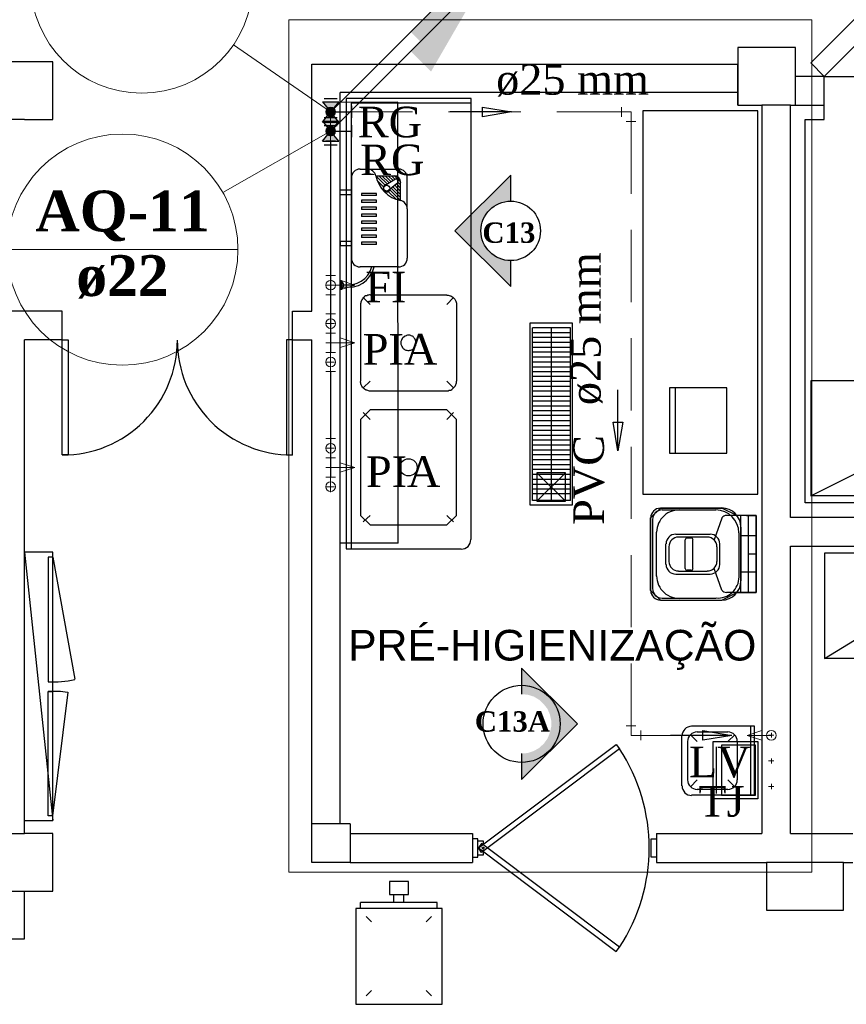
# Model space of a CAD drawing. Header units: millimetres. Extents: x 335 to 91596, y -1 to 84.
# Tile 17 of 87: x 367.13 to 372.86, y 14.54 to 21.35. Entities that reach past the tile are written whole.
import ezdxf

# ---------------------------------------------------------------- set-up
doc = ezdxf.new("R2010")
doc.units = ezdxf.units.MM
doc.header["$MEASUREMENT"] = 0
doc.linetypes.add('Dashed', pattern=[0.75, 0.5, -0.25])
for name, color, linetype, lineweight in [('AF-Colunas', 7, 'Continuous', 20), ('AF-Conexões', 7, 'Continuous', 20), ('AF-Conexões detalhe', 7, 'Continuous', 20), ('AF-Indicação coluna', 5, 'Continuous', 20), ('AF-Sentido tubo', 7, 'Continuous', 20), ('AF-Textos conexão', 7, 'Continuous', 20), ('AF-Textos tubo', 7, 'Continuous', 20), ('AF-Tubos', 5, 'Continuous', 20), ('AF-Tubos detalhe', 5, 'Continuous', 20), ('AQ-Colunas', 7, 'Continuous', 20), ('AQ-Conexões detalhe', 7, 'Continuous', 20), ('AQ-Indicação coluna', 5, 'Continuous', 20), ('AQ-Textos coluna', 7, 'Continuous', 20), ('AQ-Textos conexão', 7, 'Continuous', 20), ('AQ-Tubos detalhe', 1, 'Continuous', 30), ('DI-Detalhes', 7, 'Continuous', 20), ('Simbolos', 1, 'Continuous', 30), ('SIMBOLOS INT', 8, 'Continuous', 5), ('Simbolos_int', 1, 'Continuous', 30)]:
    doc.layers.add(name, color=color, linetype=linetype, lineweight=lineweight)
doc.styles.add('Arial', font='arial.ttf')
doc.styles.add('TimesNewRoman', font='times.ttf')
doc.styles.add('TimesNewRomanN', font='timesbd.ttf')
doc.dimstyles.get("Standard").update_dxf_attribs({"dimtxt": 0.18, "dimasz": 0.18, "dimexe": 0.18, "dimexo": 0.0625, "dimgap": 0.09, "dimtad": 0, "dimtih": 1, "dimtoh": 1, "dimdec": 4, "dimzin": 0, "dimdsep": 46, "dimtxsty": 'Standard', "dimcen": 0.09, "dimadec": 0, "dimazin": 0, "dimtfac": 1, "dimtdec": 4, "dimtofl": 0, "dimtmove": 0, "dimatfit": 3, "dimfxl": 0, "dimtolj": 1, "dimtzin": 0, "dimarcsym": 0})

msp = doc.modelspace()

# ---------------------------------------------------------------- hatches: boundary and pattern name
at = {"linetype": 'Continuous'}
for color, points in [(3, [(370.5347, 19.6848), (370.5347, 19.5048), (370.1487, 19.8908), (370.5347, 20.2768), (370.5347, 20.0968), (370.4927, 20.0928), (370.4507, 20.0788), (370.4137, 20.0578), (370.3817, 20.0288), (370.3557, 19.9938), (370.3397, 19.9548), (370.3297, 19.9118), (370.3297, 19.8678), (370.3387, 19.8258), (370.3557, 19.7868), (370.3817, 19.7538), (370.4137, 19.7238), (370.4507, 19.7018), (370.4897, 19.6898)]), (1, [(369.328, 17.7092), (369.157, 17.7092), (369.328, 17.7092), (369.328, 17.7092)]), (3, [(370.61, 16.685), (370.61, 16.865), (370.996, 16.479), (370.61, 16.093), (370.61, 16.273), (370.652, 16.277), (370.694, 16.291), (370.731, 16.312), (370.763, 16.341), (370.789, 16.376), (370.805, 16.415), (370.815, 16.458), (370.815, 16.502), (370.806, 16.544), (370.789, 16.583), (370.763, 16.616), (370.731, 16.646), (370.694, 16.668), (370.655, 16.68)])]:
    msp.add_hatch(color=color, dxfattribs=at).paths.add_polyline_path(points)
at = {"layer": 'AF-Colunas', "linetype": 'Continuous'}
msp.add_hatch(color=256, dxfattribs=at).paths.add_polyline_path([(369.8412, 21.2678), (369.9827, 21.1263), (370.3716, 21.7981), (369.8412, 21.2678)])
at = {"layer": 'AQ-Colunas', "linetype": 'Continuous'}
msp.add_hatch(color=256, dxfattribs=at).paths.add_polyline_path([(369.8412, 21.1344), (369.9827, 20.993), (370.3716, 21.6648), (369.8412, 21.1344)])
at = {"layer": 'Simbolos', "linetype": 'Continuous'}
for points in [[(369.2313, 20.7839), (369.3433, 20.7839), (369.2873, 20.7139)], [(369.2873, 20.7139), (369.2313, 20.6439), (369.3433, 20.6439)], [(369.2313, 20.6505), (369.3433, 20.6505), (369.2873, 20.5805)], [(369.2873, 20.5805), (369.2313, 20.5105), (369.3433, 20.5105)]]:
    msp.add_hatch(color=256, dxfattribs=at).paths.add_polyline_path(points)

# ---------------------------------------------------------------- linework, layer by layer
at = {"color": 7}
for p, q in [((372.506, 21.1592), (372.108, 21.1592)), ((372.108, 21.1592), (372.108, 20.8252)), ((372.506, 20.8942), (372.506, 21.1592)), ((367.364, 21.0602), (366.966, 21.0602)), ((367.364, 20.6622), (367.364, 21.0602)), ((367.364, 21.0452), (367.364, 21.0602)), ((369.157, 19.3342), (369.157, 21.0452)), ((369.157, 21.0452), (372.108, 21.0452)), ((372.108, 20.7612), (372.108, 21.0452)), ((372.705, 20.9602), (372.506, 20.9602)), ((372.705, 20.6622), (372.705, 20.9602)), ((372.705, 20.9602), (373.635, 20.9602)), ((372.506, 20.7612), (372.506, 20.8942)), ((369.354, 15.7862), (369.354, 20.8472)), ((372.108, 20.8472), (369.354, 20.8472)), ((370.26, 20.8062), (369.396, 20.8062)), ((369.396, 20.8062), (369.396, 17.6902)), ((370.26, 17.7542), (370.26, 20.8062)), ((372.108, 20.8252), (372.108, 20.7612)), ((370.26, 20.7742), (369.429, 20.7742)), ((369.429, 20.7742), (369.429, 17.6902)), ((372.108, 20.7612), (372.273, 20.7612)), ((372.273, 20.7612), (372.273, 15.7192)), ((372.473, 20.7612), (372.273, 20.7612)), ((372.473, 17.9082), (372.473, 20.7612)), ((372.473, 20.7612), (372.705, 20.7612)), ((367.167, 20.6622), (366.966, 20.6622)), ((367.167, 20.6622), (367.364, 20.6622)), ((372.573, 18.0082), (372.573, 20.6622)), ((372.573, 20.6622), (372.705, 20.6622)), ((367.428, 19.3342), (366.966, 19.3342)), ((367.428, 19.1372), (367.428, 19.3342)), ((369.023, 19.1372), (369.023, 19.3342)), ((369.023, 19.3342), (369.157, 19.3342)), ((370.949, 19.2192), (370.685, 19.2192)), ((370.685, 18.0252), (370.685, 19.2192)), ((370.818, 18.0252), (370.818, 19.2192)), ((370.949, 18.0252), (370.949, 19.2192)), ((370.949, 19.1852), (370.685, 19.1852)), ((370.949, 19.1532), (370.685, 19.1532)), ((367.167, 15.7192), (367.167, 19.1372)), ((367.428, 19.1372), (367.167, 19.1372)), ((369.023, 19.1372), (369.157, 19.1372)), ((369.157, 15.5202), (369.157, 19.1372)), ((370.949, 19.1182), (370.685, 19.1182)), ((370.949, 19.0842), (370.685, 19.0842)), ((370.949, 19.0522), (370.685, 19.0522)), ((370.949, 19.0162), (370.685, 19.0162)), ((370.949, 18.9832), (370.685, 18.9832)), ((370.949, 18.9482), (370.685, 18.9482)), ((370.949, 18.9152), (370.685, 18.9152)), ((370.949, 18.8832), (370.685, 18.8832)), ((370.949, 18.8482), (370.685, 18.8482)), ((370.949, 18.8132), (370.685, 18.8132)), ((370.949, 18.7812), (370.685, 18.7812)), ((370.949, 18.7452), (370.685, 18.7452)), ((372.032, 18.8042), (371.634, 18.8042)), ((371.634, 18.8042), (371.634, 18.3532)), ((371.673, 18.8042), (371.673, 18.3532)), ((372.032, 18.3532), (372.032, 18.8042)), ((370.949, 18.7122), (370.685, 18.7122)), ((370.949, 18.6782), (370.685, 18.6782)), ((370.949, 18.6452), (370.685, 18.6452)), ((370.949, 18.6122), (370.685, 18.6122)), ((370.949, 18.5772), (370.685, 18.5772)), ((370.949, 18.5422), (370.685, 18.5422)), ((370.949, 18.5102), (370.685, 18.5102)), ((370.949, 18.4752), (370.685, 18.4752)), ((370.949, 18.4422), (370.685, 18.4422)), ((370.949, 18.4072), (370.685, 18.4072)), ((370.949, 18.3742), (370.685, 18.3742)), ((370.949, 18.3412), (370.685, 18.3412)), ((371.634, 18.3532), (372.032, 18.3532)), ((370.949, 18.3062), (370.685, 18.3062)), ((370.949, 18.2722), (370.685, 18.2722)), ((370.949, 18.2402), (370.685, 18.2402)), ((370.949, 18.2042), (370.685, 18.2042)), ((370.715, 18.0192), (370.914, 18.2162)), ((370.914, 18.0192), (370.715, 18.2162)), ((370.949, 18.1712), (370.685, 18.1712)), ((370.949, 18.1362), (370.685, 18.1362)), ((370.949, 18.1032), (370.685, 18.1032)), ((370.949, 18.0712), (370.685, 18.0712)), ((370.949, 18.0252), (370.685, 18.0252)), ((377.68, 18.0082), (372.573, 18.0082)), ((371.571, 17.9722), (371.996, 17.9722)), ((371.583, 17.9592), (371.955, 17.9592)), ((372.1, 17.9212), (372.029, 17.9212)), ((372.167, 17.9212), (372.1, 17.9212)), ((372.128, 17.3872), (372.128, 17.9212)), ((372.167, 17.9212), (372.235, 17.9212)), ((372.182, 17.3872), (372.182, 17.9212)), ((372.235, 17.9212), (372.235, 17.3872)), ((372.235, 17.9212), (372.235, 17.7802)), ((371.503, 17.6542), (371.503, 17.9052)), ((371.518, 17.6542), (371.518, 17.8932)), ((371.997, 17.9032), (371.943, 17.7532)), ((377.78, 17.9082), (372.473, 17.9082)), ((371.545, 17.6542), (371.545, 17.8052)), ((371.677, 17.7922), (371.916, 17.7922)), ((372.114, 17.8002), (372.114, 17.4952)), ((372.128, 17.8402), (372.128, 17.4682)), ((371.61, 17.6542), (371.61, 17.7252)), ((371.697, 17.7732), (371.896, 17.7732)), ((371.742, 17.5552), (371.742, 17.7522)), ((371.784, 17.7652), (371.757, 17.7652)), ((371.796, 17.5552), (371.796, 17.7522)), ((371.981, 17.7252), (371.981, 17.5822)), ((372.235, 17.7802), (372.128, 17.7802)), ((369.396, 17.6902), (370.192, 17.6902)), ((371.503, 17.4022), (371.503, 17.6542)), ((371.518, 17.4152), (371.518, 17.6542)), ((371.545, 17.5022), (371.545, 17.6542)), ((371.61, 17.5822), (371.61, 17.6542)), ((371.631, 17.6542), (371.631, 17.7052)), ((371.631, 17.6032), (371.631, 17.6542)), ((371.963, 17.7052), (371.963, 17.6032)), ((372.235, 17.6542), (372.182, 17.6542)), ((372.473, 17.7092), (377.78, 17.7092)), ((372.473, 15.7192), (372.473, 17.7092)), ((367.364, 17.6332), (367.517, 16.7872)), ((371.677, 17.5152), (371.916, 17.5152)), ((371.697, 17.5352), (371.896, 17.5352)), ((371.784, 17.5422), (371.757, 17.5422)), ((371.997, 17.4042), (371.943, 17.5552)), ((372.235, 17.5292), (372.128, 17.5292)), ((372.235, 17.3872), (372.235, 17.5292)), ((372.075, 17.3872), (372.029, 17.3872)), ((372.235, 17.3872), (372.075, 17.3872)), ((372.235, 17.3872), (372.1, 17.3872)), ((371.571, 17.3352), (371.996, 17.3352)), ((371.583, 17.3482), (371.955, 17.3482)), ((367.364, 15.8422), (367.469, 16.6982)), ((369.422, 15.7862), (369.157, 15.7862)), ((366.966, 15.7192), (367.167, 15.7192)), ((367.364, 15.7192), (367.167, 15.7192)), ((367.364, 15.3212), (367.364, 15.7192)), ((369.422, 15.7192), (369.422, 15.5202)), ((369.422, 15.7192), (370.271, 15.7192)), ((370.271, 15.7192), (370.271, 15.5202)), ((370.307, 15.6832), (370.271, 15.6832)), ((370.271, 15.6832), (370.271, 15.5572)), ((370.307, 15.5572), (370.307, 15.6832)), ((371.507, 15.5572), (371.507, 15.6832)), ((371.507, 15.6832), (371.545, 15.6832)), ((371.545, 15.7192), (372.273, 15.7192)), ((371.545, 15.7192), (371.545, 15.5202)), ((371.545, 15.6832), (371.545, 15.5572)), ((372.473, 15.7192), (372.904, 15.7192)), ((370.271, 15.5572), (370.307, 15.5572)), ((371.545, 15.5572), (371.507, 15.5572)), ((369.422, 15.5202), (370.271, 15.5202)), ((371.545, 15.5202), (372.307, 15.5202)), ((372.307, 15.5202), (372.307, 15.1892)), ((372.839, 15.5202), (372.307, 15.5202)), ((372.839, 15.1892), (372.839, 15.5202)), ((372.839, 15.5202), (372.904, 15.5202)), ((366.966, 15.3212), (367.364, 15.3212)), ((367.167, 14.9922), (367.167, 15.3212)), ((369.726, 15.2432), (369.726, 15.2972)), ((369.794, 15.2432), (369.794, 15.2972)), ((369.495, 15.2022), (369.495, 15.2432)), ((370.026, 15.2432), (369.495, 15.2432)), ((370.026, 15.2022), (370.026, 15.2432)), ((369.533, 15.1462), (369.571, 15.1092)), ((369.986, 15.1462), (369.949, 15.1092)), ((372.307, 15.1892), (372.839, 15.1892)), ((366.966, 14.9922), (367.167, 14.9922)), ((369.533, 14.5972), (369.571, 14.6342)), ((369.986, 14.5972), (369.949, 14.6342))]:
    msp.add_line(p, q, dxfattribs=at)
at = {"color": 7, "linetype": 'Continuous'}
for p, q in [((369.752, 20.7822), (369.354, 20.7792)), ((369.755, 17.7302), (369.752, 20.7822)), ((369.755, 17.7302), (369.354, 17.7302))]:
    msp.add_line(p, q, dxfattribs=at)
at = {"color": 8}
for p, q in [((369.4913, 20.3182), (369.7583, 20.3182)), ((369.4313, 20.2582), (369.4313, 19.7012)), ((369.6003, 20.2722), (369.7263, 20.2722)), ((369.6633, 20.2082), (369.6003, 20.2712)), ((369.6533, 20.1962), (369.6093, 20.2402)), ((369.6803, 20.2132), (369.6213, 20.2722)), ((369.6933, 20.2222), (369.6423, 20.2722)), ((369.7073, 20.2302), (369.6643, 20.2722)), ((369.7363, 20.2482), (369.6643, 20.2042)), ((369.7203, 20.2382), (369.6863, 20.2722)), ((369.7343, 20.2462), (369.7083, 20.2722)), ((369.7723, 20.2302), (369.7303, 20.2722)), ((369.7463, 20.2462), (369.7543, 20.2342)), ((369.8183, 20.0422), (369.8183, 20.2582)), ((369.4313, 20.1722), (369.3543, 20.1722)), ((369.3543, 20.1412), (369.3543, 20.1722)), ((369.4313, 20.1412), (369.4313, 20.1722)), ((369.7533, 20.2242), (369.6883, 20.1702)), ((369.7713, 20.1002), (369.6983, 20.1742)), ((369.7723, 20.1212), (369.7073, 20.1862)), ((369.7723, 20.1422), (369.7193, 20.1962)), ((369.7723, 20.1642), (369.7313, 20.2062)), ((369.7723, 20.1862), (369.7433, 20.2162)), ((369.7723, 20.2082), (369.7543, 20.2262)), ((369.7723, 20.1002), (369.7723, 20.2262)), ((369.4313, 20.1412), (369.3543, 20.1412)), ((369.5003, 20.1502), (369.5003, 20.1352)), ((369.6043, 20.1502), (369.5003, 20.1502)), ((369.6043, 20.1352), (369.5003, 20.1352)), ((369.5003, 20.1022), (369.5003, 20.0872)), ((369.6043, 20.1022), (369.5003, 20.1022)), ((369.6043, 20.1352), (369.6043, 20.1502)), ((369.6043, 20.0872), (369.6043, 20.1022)), ((369.7403, 20.1092), (369.6863, 20.1642)), ((369.6043, 20.0872), (369.5003, 20.0872)), ((369.5003, 20.0542), (369.5003, 20.0382)), ((369.6043, 20.0542), (369.5003, 20.0542)), ((369.6043, 20.0382), (369.5003, 20.0382)), ((369.6043, 20.0382), (369.6043, 20.0542)), ((369.8183, 20.0422), (369.8183, 19.7012)), ((369.5003, 20.0062), (369.5003, 19.9902)), ((369.6043, 20.0062), (369.5003, 20.0062)), ((369.6043, 19.9902), (369.5003, 19.9902)), ((369.6043, 19.9902), (369.6043, 20.0062)), ((369.5003, 19.9572), (369.5003, 19.9422)), ((369.6043, 19.9572), (369.5003, 19.9572)), ((369.6043, 19.9422), (369.5003, 19.9422)), ((369.5003, 19.9092), (369.5003, 19.8942)), ((369.6043, 19.9092), (369.5003, 19.9092)), ((369.6043, 19.9422), (369.6043, 19.9572)), ((369.6043, 19.8942), (369.6043, 19.9092)), ((369.6043, 19.8942), (369.5003, 19.8942)), ((369.5003, 19.8602), (369.5003, 19.8452)), ((369.6043, 19.8602), (369.5003, 19.8602)), ((369.6043, 19.8452), (369.5003, 19.8452)), ((369.6043, 19.8452), (369.6043, 19.8602)), ((369.4313, 19.8182), (369.3543, 19.8182)), ((369.3543, 19.8182), (369.3543, 19.7872)), ((369.4313, 19.7872), (369.3543, 19.7872)), ((369.4313, 19.8182), (369.4313, 19.7872)), ((369.5003, 19.8122), (369.5003, 19.7972)), ((369.6043, 19.8122), (369.5003, 19.8122)), ((369.6043, 19.7972), (369.5003, 19.7972)), ((369.6043, 19.7972), (369.6043, 19.8122)), ((369.7583, 19.6412), (369.4913, 19.6412)), ((369.3623, 19.5452), (369.3543, 19.5452)), ((369.3543, 19.5452), (369.3543, 19.4852)), ((369.3623, 19.5452), (369.3623, 19.4852)), ((369.3623, 19.5452), (369.3623, 19.4852)), ((369.3623, 19.4852), (369.3543, 19.4852)), ((369.561, 19.3812), (369.513, 19.4292)), ((369.561, 19.4482), (370.092, 19.4482)), ((370.092, 19.3812), (370.138, 19.4292)), ((369.495, 19.3812), (369.495, 18.8512)), ((370.158, 19.3812), (370.158, 18.8512)), ((369.561, 18.8512), (369.513, 18.8042)), ((370.092, 18.8512), (370.138, 18.8042)), ((369.561, 18.7842), (370.092, 18.7842)), ((369.561, 18.5852), (369.513, 18.6332)), ((370.092, 18.5852), (370.138, 18.6332)), ((369.561, 17.9212), (369.513, 17.8762)), ((370.092, 17.9212), (370.138, 17.8762)), ((372.2237, 16.4627), (371.7877, 16.4627)), ((372.1977, 15.9857), (372.1977, 16.4627)), ((372.2237, 15.9857), (372.2237, 16.4627)), ((371.7197, 16.0497), (371.7197, 16.3957)), ((371.7617, 16.0917), (371.7617, 16.3567)), ((371.8257, 16.3567), (371.7797, 16.4027)), ((372.0377, 16.4217), (371.8257, 16.4217)), ((372.0377, 16.3567), (372.0857, 16.4027)), ((372.1057, 16.0917), (372.1057, 16.3567)), ((371.8257, 16.0917), (371.7797, 16.0437)), ((372.0377, 16.0917), (372.0857, 16.0437)), ((372.0377, 16.0237), (371.8257, 16.0237)), ((372.2237, 15.9857), (371.7877, 15.9857))]:
    msp.add_line(p, q, dxfattribs=at)
at = {"color": 3}
for p, q in [((370.1487, 19.8908), (370.5347, 20.2768)), ((370.5347, 20.0968), (370.5347, 20.2768)), ((370.5347, 19.5048), (370.1487, 19.8908)), ((370.5347, 19.5048), (370.5347, 19.6848)), ((370.61, 16.865), (370.996, 16.479)), ((370.61, 16.865), (370.61, 16.685)), ((370.996, 16.479), (370.61, 16.093)), ((370.61, 16.273), (370.61, 16.093))]:
    msp.add_line(p, q, dxfattribs=at)
at = {"color": 7, "linetype": 'Dashed'}
for p, q in [((371.959, 15.9982), (371.959, 16.3202)), ((372.23, 16.3322), (371.995, 16.3322)), ((371.995, 16.3322), (371.995, 15.9862)), ((372.23, 15.9862), (372.23, 16.3322)), ((371.995, 15.9862), (372.23, 15.9862))]:
    msp.add_line(p, q, dxfattribs=at)
for p, q in [((369.422, 15.7862), (369.422, 15.5202)), ((369.422, 15.5202), (369.157, 15.5202))]:
    msp.add_line(p, q)
at = {"color": 7}
for points in [[(372.705, 20.9602), (373.361, 21.6172), (373.268, 21.7102), (372.612, 21.0542), (372.705, 20.9602)], [(372.246, 18.0682), (372.246, 20.7212), (371.45, 20.7212), (371.45, 18.0682), (372.246, 18.0682)], [(367.428, 19.1372), (367.469, 19.1372), (367.469, 18.3412), (367.428, 18.3412), (367.428, 19.1372)], [(369.023, 19.1372), (368.982, 19.1372), (368.982, 18.3412), (369.023, 18.3412), (369.023, 19.1372)], [(369.827, 15.2972), (369.827, 15.3882), (369.694, 15.3882), (369.694, 15.2972), (369.827, 15.2972)], [(370.059, 15.2022), (369.461, 15.2022), (369.461, 14.5382), (370.059, 14.5382), (370.059, 15.2022)]]:
    msp.add_lwpolyline(points, close=True, dxfattribs=at)
at = {"color": 8}
for points in [[(369.561, 19.4482), (369.556, 19.4482), (369.549, 19.4462), (369.544, 19.4452), (369.539, 19.4422), (369.533, 19.4412), (369.528, 19.4402), (369.523, 19.4362), (369.519, 19.4322), (369.513, 19.4292), (369.511, 19.4242), (369.507, 19.4202), (369.503, 19.4142), (369.501, 19.4092), (369.5, 19.4042), (369.497, 19.3982), (369.496, 19.3932), (369.495, 19.3862), (369.495, 19.3812)], [(370.092, 19.4462), (370.097, 19.4462), (370.102, 19.4462), (370.108, 19.4432), (370.116, 19.4422), (370.121, 19.4412), (370.126, 19.4372), (370.129, 19.4352), (370.134, 19.4312), (370.138, 19.4262), (370.144, 19.4222), (370.148, 19.4172), (370.149, 19.4142), (370.153, 19.4092), (370.154, 19.4032), (370.156, 19.3982), (370.158, 19.3902), (370.158, 19.3852), (370.158, 19.3792)], [(369.854, 19.0702), (369.858, 19.0742), (369.862, 19.0752), (369.864, 19.0792), (369.867, 19.0822), (369.869, 19.0862), (369.873, 19.0902), (369.874, 19.0922), (369.877, 19.0982), (369.878, 19.1012), (369.878, 19.1062), (369.879, 19.1102), (369.879, 19.1152), (369.879, 19.1212), (369.878, 19.1232), (369.878, 19.1292), (369.877, 19.1332), (369.874, 19.1382), (369.873, 19.1422), (369.869, 19.1452), (369.867, 19.1492), (369.864, 19.1532), (369.862, 19.1552), (369.858, 19.1592), (369.854, 19.1612), (369.851, 19.1632), (369.846, 19.1652), (369.842, 19.1662), (369.836, 19.1692), (369.832, 19.1692), (369.827, 19.1692), (369.822, 19.1692), (369.819, 19.1692), (369.814, 19.1662), (369.81, 19.1652), (369.804, 19.1632), (369.8, 19.1612), (369.798, 19.1592), (369.794, 19.1552), (369.79, 19.1542), (369.787, 19.1502), (369.783, 19.1472), (369.782, 19.1422), (369.779, 19.1382), (369.778, 19.1342), (369.776, 19.1292), (369.774, 19.1262), (369.774, 19.1212), (369.774, 19.1152), (369.774, 19.1112), (369.774, 19.1062), (369.776, 19.1022), (369.778, 19.0982), (369.779, 19.0952), (369.782, 19.0902), (369.783, 19.0862), (369.787, 19.0822), (369.788, 19.0792), (369.792, 19.0752), (369.795, 19.0742), (369.8, 19.0702), (369.804, 19.0682), (369.808, 19.0662), (369.814, 19.0642), (369.816, 19.0642), (369.822, 19.0632), (369.827, 19.0632), (369.831, 19.0632), (369.836, 19.0642), (369.84, 19.0642), (369.846, 19.0662), (369.848, 19.0682), (369.854, 19.0702)], [(369.561, 18.7822), (369.556, 18.7822), (369.549, 18.7842), (369.544, 18.7852), (369.539, 18.7882), (369.533, 18.7892), (369.528, 18.7902), (369.523, 18.7942), (369.519, 18.7982), (369.513, 18.8012), (369.511, 18.8062), (369.507, 18.8102), (369.503, 18.8162), (369.501, 18.8212), (369.5, 18.8262), (369.497, 18.8322), (369.496, 18.8372), (369.495, 18.8442), (369.495, 18.8492)], [(370.092, 18.7842), (370.097, 18.7842), (370.102, 18.7842), (370.108, 18.7872), (370.116, 18.7882), (370.121, 18.7892), (370.126, 18.7932), (370.129, 18.7952), (370.134, 18.7992), (370.138, 18.8042), (370.144, 18.8082), (370.148, 18.8132), (370.149, 18.8162), (370.153, 18.8212), (370.154, 18.8272), (370.156, 18.8322), (370.158, 18.8402), (370.158, 18.8452), (370.158, 18.8512)], [(369.495, 18.5852), (369.495, 17.9212), (369.561, 17.8562), (369.561, 17.8562), (370.092, 17.8562), (370.158, 17.9212), (370.158, 17.9212), (370.158, 18.5852), (370.092, 18.6522), (370.092, 18.6522), (369.561, 18.6522), (369.495, 18.5852), (369.495, 18.5852)]]:
    msp.add_lwpolyline(points, dxfattribs=at)
at = {"color": 7}
for points in [[(370.961, 17.9932), (370.669, 17.9932), (370.669, 19.2552), (370.961, 19.2552), (370.961, 17.9932)], [(374.204, 18.8522), (372.612, 18.8522), (372.612, 18.0562), (374.204, 18.8522), (374.204, 18.0562), (372.612, 18.0562)], [(370.715, 18.0192), (370.914, 18.0192), (370.914, 18.2162), (370.715, 18.2162), (370.715, 18.0192)], [(372.235, 17.9212), (372.1, 17.9212), (371.996, 17.9722), (371.996, 17.9722), (371.571, 17.9722), (371.503, 17.9052), (371.503, 17.9052), (371.503, 17.4022), (371.571, 17.3352), (371.571, 17.3352), (371.996, 17.3352), (372.1, 17.3872), (372.1, 17.3872), (372.235, 17.3872), (372.235, 17.9212)], [(367.167, 15.8102), (367.364, 15.8102), (367.364, 17.6672), (367.167, 17.6672), (367.364, 15.8102)], [(373.901, 17.6592), (372.707, 17.6592), (372.707, 16.9302), (373.901, 17.6592), (373.901, 16.9302), (372.707, 16.9302)], [(367.364, 17.6332), (367.332, 17.6332), (367.332, 16.7702), (367.364, 16.7702)], [(367.364, 15.8422), (367.332, 15.8422), (367.332, 16.7032), (367.364, 16.7032)], [(370.344, 15.6092), (370.344, 15.5712), (370.307, 15.5712), (370.307, 15.6692), (370.344, 15.6692), (370.344, 15.6452)]]:
    msp.add_lwpolyline(points, dxfattribs=at)
at = {"color": 7, "linetype": 'Dashed'}
msp.add_lwpolyline([(372.247, 15.9592), (371.936, 15.9592), (371.936, 16.3572), (372.247, 16.3572), (372.247, 15.9592)], dxfattribs=at)
at = {"color": 7, "linetype": 'Continuous'}
for points in [[(371.265, 16.3362), (371.288, 16.3052), (370.333, 15.5892), (370.312, 15.6202), (371.265, 16.3362)], [(371.265, 14.9032), (371.288, 14.9342), (370.333, 15.6512), (370.312, 15.6202), (371.265, 14.9032)]]:
    msp.add_lwpolyline(points, close=True, dxfattribs=at)
at = {"color": 8}
for centre, radius in [((369.6763, 20.1862), 0.0209), ((369.827, 18.2542), 0.0597)]:
    msp.add_circle(centre, radius, dxfattribs=at)
at = {"color": 3}
for centre, radius in [((370.5347, 19.8908), 0.206), ((370.6101, 16.479), 0.2667)]:
    msp.add_circle(centre, radius, dxfattribs=at)
at = {"color": 7}
msp.add_circle((370.344, 15.6202), 0.00614, dxfattribs=at)
at = {"color": 8}
for centre, radius, start, end in [((369.4913, 20.2582), 0.0597, 90, 180), ((369.5423, 20.2582), 0.0597, 12.1871, 90), ((369.7583, 20.2582), 0.0597, 0.00002, 90), ((369.8183, 20.3182), 0.2232, 192.187, 257.813), ((369.7263, 20.2262), 0.0462, 0.00012, 90), ((369.7403, 20.2422), 0.00696, 35.5808, 121.228), ((369.6763, 20.1862), 0.0251, 87.1899, 343.973), ((369.7493, 20.2302), 0.00696, 309.934, 35.5808), ((369.7583, 20.0422), 0.0597, 0.00009, 77.813), ((369.4913, 19.7012), 0.0597, 180, 270), ((369.7583, 19.7012), 0.0597, 270, 0.00002), ((369.4113, 19.6822), 0.182, 258.736, 346.871), ((369.4103, 19.6852), 0.1686, 258.507, 345.002), ((369.3403, 19.5152), 0.0367, 305.493, 54.507), ((371.7877, 16.3957), 0.0663, 90, 180), ((371.8257, 16.3567), 0.0663, 90, 180), ((372.0377, 16.3567), 0.0663, 0, 90), ((371.8257, 16.0917), 0.0663, 180, 270), ((372.0377, 16.0917), 0.0663, 270, 0), ((371.7877, 16.0497), 0.0663, 180, 270)]:
    msp.add_arc(centre, radius, start, end, dxfattribs=at)
at = {"color": 7}
for centre, radius, start, end in [((367.431, 19.1342), 0.7948, 269.933, 0.0666), ((369.02, 19.1342), 0.7948, 179.933, 270.067), ((371.571, 17.9052), 0.0663, 90, 180), ((371.583, 17.8932), 0.0663, 90, 180), ((371.702, 17.8022), 0.1575, 84.5245, 178.961), ((371.955, 17.8002), 0.1592, 0, 90), ((371.996, 17.8402), 0.1327, 0, 90), ((372.029, 17.8812), 0.0398, 90, 144.683), ((371.677, 17.7252), 0.0663, 90, 180), ((371.916, 17.7252), 0.0663, 0, 90), ((370.192, 17.7542), 0.0663, 270.001, 0.00088), ((371.697, 17.7052), 0.0663, 90, 180), ((371.757, 17.7522), 0.0133, 90, 180), ((371.784, 17.7522), 0.0133, 0, 90), ((371.896, 17.7052), 0.0663, 0, 90), ((371.677, 17.5822), 0.0663, 180, 270), ((371.697, 17.6032), 0.0663, 180, 270), ((371.896, 17.6032), 0.0663, 270, 0), ((371.916, 17.5822), 0.0663, 270, 0), ((371.757, 17.5552), 0.0133, 180, 270), ((371.784, 17.5552), 0.0133, 270, 0), ((371.702, 17.5052), 0.1575, 181.039, 275.476), ((371.968, 17.4982), 0.1484, 265.8, 359.221), ((371.996, 17.4682), 0.1327, 270, 0), ((371.571, 17.4022), 0.0663, 180, 270), ((371.583, 17.4152), 0.0663, 180, 270), ((372.029, 17.4282), 0.0398, 215.317, 270), ((367.364, 17.4992), 0.7297, 267.395, 282.021), ((367.364, 15.9742), 0.7297, 81.8904, 92.6052)]:
    msp.add_arc(centre, radius, start, end, dxfattribs=at)
at = {"color": 7, "linetype": 'Continuous'}
msp.add_arc((370.246, 15.6202), 1.2477, 326.595, 33.3687, dxfattribs=at)
at = {"layer": 'AF-Colunas', "linetype": 'Continuous'}
msp.add_line((369.3109, 20.7374), (370.3716, 21.7981), dxfattribs=at)
at = {"layer": 'AF-Colunas', "linetype": 'Continuous', "const_width": 0.0333}
msp.add_lwpolyline([(369.3039, 20.7139, 1), (369.2706, 20.7139, 1)], format="xyb", close=True, dxfattribs=at)
at = {"layer": 'AF-Colunas', "linetype": 'Continuous'}
msp.add_circle((369.2873, 20.7139), 0.0333, dxfattribs=at)
at = {"layer": 'AF-Conexões', "linetype": 'Continuous'}
for p, q in [((371.3017, 20.7472), (371.3017, 20.6805)), ((371.3683, 20.7139), (371.3017, 20.7139)), ((371.335, 20.6472), (371.4017, 20.6472)), ((371.3683, 20.7139), (371.3683, 20.6472)), ((371.335, 16.4663), (371.4017, 16.4663)), ((371.3683, 16.3996), (371.3683, 16.4663)), ((371.435, 16.4329), (371.435, 16.3663)), ((371.3683, 16.3996), (371.435, 16.3996))]:
    msp.add_line(p, q, dxfattribs=at)
at = {"layer": 'AF-Conexões detalhe', "linetype": 'Continuous'}
for p, q in [((369.354, 20.7472), (369.354, 20.6805)), ((369.3207, 20.6472), (369.254, 20.6472)), ((369.2873, 20.7139), (369.2873, 20.6472)), ((369.2873, 20.7139), (369.354, 20.7139)), ((369.254, 19.5818), (369.3206, 19.5818)), ((369.2873, 19.5152), (369.2873, 19.5818)), ((369.2873, 19.5152), (369.2873, 19.4485)), ((369.2873, 19.5152), (369.454, 19.5152)), ((369.354, 19.5485), (369.354, 19.4818)), ((369.354, 19.5485), (369.454, 19.5152)), ((369.354, 19.4818), (369.454, 19.5152)), ((369.3207, 19.4485), (369.254, 19.4485)), ((369.254, 19.3159), (369.3207, 19.3159)), ((369.2873, 19.2492), (369.2873, 19.3159)), ((369.2873, 19.2492), (369.2873, 19.1825)), ((369.2873, 19.2492), (369.2873, 19.1825)), ((369.254, 19.183), (369.3206, 19.1829)), ((369.254, 19.1825), (369.3207, 19.1825)), ((369.3206, 19.1825), (369.254, 19.1825)), ((369.2873, 19.1163), (369.2873, 19.183)), ((369.354, 19.1496), (369.354, 19.083)), ((369.354, 19.1496), (369.454, 19.1163)), ((369.2873, 19.1163), (369.2873, 19.0496)), ((369.2873, 19.1163), (369.454, 19.1163)), ((369.354, 19.083), (369.454, 19.1163)), ((369.3207, 19.0496), (369.254, 19.0496)), ((369.254, 18.453), (369.3207, 18.453)), ((369.2873, 18.3863), (369.2873, 18.453)), ((369.2873, 18.3863), (369.2873, 18.3196)), ((369.254, 18.3198), (369.3206, 18.3198)), ((369.3206, 18.3196), (369.254, 18.3197)), ((369.2873, 18.2531), (369.2873, 18.3198)), ((369.3539, 18.2865), (369.3539, 18.2198)), ((369.3539, 18.2865), (369.4539, 18.2531)), ((369.2873, 18.2531), (369.2872, 18.1865)), ((369.2873, 18.2531), (369.4539, 18.2531)), ((369.3539, 18.2198), (369.4539, 18.2531)), ((369.3206, 18.1864), (369.2539, 18.1865)), ((372.2731, 16.4329), (372.1731, 16.3996)), ((372.2731, 16.4329), (372.1731, 16.3996)), ((372.2731, 16.4329), (372.2731, 16.3663)), ((372.2731, 16.4329), (372.2731, 16.3663)), ((372.2731, 16.4329), (372.2731, 16.3663)), ((372.3398, 16.3996), (372.1731, 16.3996)), ((372.2731, 16.3663), (372.1731, 16.3996)), ((372.3398, 16.3996), (372.1731, 16.3996)), ((372.2731, 16.3663), (372.1731, 16.3996)), ((372.3398, 16.3996), (372.2731, 16.3996))]:
    msp.add_line(p, q, dxfattribs=at)
for centre in [(369.2873, 20.7139), (369.2873, 20.7139), (369.2873, 20.7139), (369.2873, 19.5152), (369.2873, 19.5152), (369.2873, 19.2492), (369.2873, 19.2492), (369.2873, 18.3863), (369.2873, 18.3863), (372.3398, 16.3996), (372.3398, 16.3996), (372.3398, 16.3996)]:
    msp.add_circle(centre, 0.0333, dxfattribs=at)
at = {"layer": 'AF-Indicação coluna'}
msp.add_line((369.2873, 20.7139), (368.6141, 21.1772), dxfattribs=at)
msp.add_circle((367.9798, 21.6137), 0.77, dxfattribs=at)
at = {"layer": 'AF-Tubos', "linetype": 'Dashed'}
for p, q in [((369.354, 20.7139), (371.3017, 20.7139)), ((371.3683, 20.6472), (371.3683, 16.4663)), ((371.435, 16.3996), (372.2731, 16.3996))]:
    msp.add_line(p, q, dxfattribs=at)
at = {"layer": 'AF-Tubos detalhe'}
for p, q in [((369.2873, 20.6472), (369.2873, 19.5818)), ((369.2873, 19.4485), (369.2873, 19.3159)), ((369.2873, 19.1825), (369.2873, 19.183)), ((369.2873, 19.1825), (369.2873, 18.453)), ((369.2873, 18.3196), (369.2873, 18.3198))]:
    msp.add_line(p, q, dxfattribs=at)
at = {"layer": 'AQ-Colunas', "linetype": 'Continuous'}
msp.add_line((369.3109, 20.6041), (370.3716, 21.6648), dxfattribs=at)
at = {"layer": 'AQ-Colunas', "linetype": 'Continuous', "const_width": 0.0333}
msp.add_lwpolyline([(369.3039, 20.5805, 1), (369.2706, 20.5805, 1)], format="xyb", close=True, dxfattribs=at)
at = {"layer": 'AQ-Colunas', "linetype": 'Continuous'}
msp.add_circle((369.2873, 20.5805), 0.0333, dxfattribs=at)
at = {"layer": 'AQ-Conexões detalhe', "linetype": 'Continuous'}
for p, q in [((369.2873, 20.5805), (369.2873, 20.5139)), ((369.3207, 20.5139), (369.254, 20.5139)), ((369.254, 19.0499), (369.3207, 19.0499)), ((369.254, 19.0499), (369.3207, 19.0499)), ((369.2873, 18.9832), (369.2873, 19.0499)), ((369.2873, 18.9832), (369.2873, 19.0499)), ((369.2873, 18.9832), (369.2873, 18.9165)), ((369.3207, 18.9165), (369.254, 18.9165)), ((369.2539, 18.187), (369.3205, 18.187)), ((369.2539, 18.187), (369.3206, 18.187)), ((369.2872, 18.1203), (369.2872, 18.187)), ((369.2872, 18.1203), (369.2872, 18.187))]:
    msp.add_line(p, q, dxfattribs=at)
for centre in [(369.2873, 20.5805), (369.2873, 20.5805), (369.2873, 18.9832), (369.2873, 18.9832), (369.2872, 18.1203), (369.2872, 18.1203)]:
    msp.add_circle(centre, 0.0333, dxfattribs=at)
at = {"layer": 'AQ-Indicação coluna'}
for p, q in [((369.2873, 20.5805), (368.5413, 20.1563)), ((367.0458, 19.7609), (368.6458, 19.7609))]:
    msp.add_line(p, q, dxfattribs=at)
msp.add_circle((367.8458, 19.7609), 0.8, dxfattribs=at)
at = {"layer": 'AQ-Tubos detalhe'}
for p, q in [((369.2873, 20.5139), (369.2873, 19.0499)), ((369.2873, 19.0499), (369.2873, 19.0496)), ((369.2873, 18.9165), (369.2872, 18.187)), ((369.2872, 18.187), (369.2872, 18.1865))]:
    msp.add_line(p, q, dxfattribs=at)
at = {"layer": 'DI-Detalhes', "color": 3, "linetype": 'Continuous'}
msp.add_lwpolyline([(372.6198, 15.4535), (368.9985, 15.4535), (368.9985, 21.3518), (372.6198, 21.3518), (372.6198, 15.4535)], close=True, dxfattribs=at)
at = {"layer": 'Simbolos'}
for p, q in [((369.2313, 20.7839), (369.3433, 20.7839)), ((369.2313, 20.7839), (369.2873, 20.7139)), ((369.2423, 20.8079), (369.3323, 20.8079)), ((369.3433, 20.7839), (369.2873, 20.7139)), ((369.4343, 20.6719), (369.4343, 20.7559)), ((369.2313, 20.6439), (369.2873, 20.7139)), ((369.2313, 20.6505), (369.3433, 20.6505)), ((369.2313, 20.6505), (369.2873, 20.5805)), ((369.2873, 20.7139), (369.4343, 20.7139)), ((369.3433, 20.6439), (369.2873, 20.7139)), ((369.3433, 20.6505), (369.2873, 20.5805)), ((369.2313, 20.6439), (369.3433, 20.6439)), ((369.2313, 20.5105), (369.2873, 20.5805)), ((369.2423, 20.6199), (369.3323, 20.6199)), ((369.2873, 20.5805), (369.4343, 20.5805)), ((369.3433, 20.5105), (369.2873, 20.5805)), ((369.4343, 20.5385), (369.4343, 20.6225)), ((369.2313, 20.5105), (369.3433, 20.5105))]:
    msp.add_line(p, q, dxfattribs=at)
at = {"layer": 'SIMBOLOS INT', "linetype": 'Continuous'}
for p, q in [((369.2873, 19.5152), (369.2593, 19.5152)), ((369.2593, 19.5152), (369.3203, 19.5152)), ((369.2873, 19.5152), (369.2873, 19.5522)), ((369.2873, 19.5522), (369.2873, 19.4742)), ((369.2873, 19.2122), (369.2873, 19.2902)), ((369.3153, 19.2492), (369.2543, 19.2492)), ((369.2873, 19.2492), (369.2873, 19.2122)), ((369.2873, 19.2492), (369.3153, 19.2492)), ((369.2873, 19.0792), (369.2873, 19.1572)), ((369.3153, 19.1162), (369.2543, 19.1162)), ((369.2873, 19.1162), (369.2873, 19.0792)), ((369.2873, 19.1162), (369.3153, 19.1162)), ((369.2873, 18.9452), (369.2873, 19.0232)), ((369.3153, 18.9832), (369.2543, 18.9832)), ((369.2873, 18.9832), (369.2873, 18.9452)), ((369.2873, 18.9832), (369.3153, 18.9832)), ((369.2873, 18.3492), (369.2873, 18.4272)), ((369.3153, 18.3862), (369.2543, 18.3862)), ((369.2873, 18.3862), (369.2873, 18.3492)), ((369.2873, 18.3862), (369.3153, 18.3862)), ((369.2873, 18.2162), (369.2873, 18.2942)), ((369.3153, 18.2532), (369.2543, 18.2532)), ((369.2873, 18.2532), (369.2873, 18.2162)), ((369.2873, 18.2532), (369.3153, 18.2532)), ((369.2873, 18.0822), (369.2873, 18.1602)), ((369.3153, 18.1202), (369.2543, 18.1202)), ((369.2873, 18.1202), (369.2873, 18.0822)), ((369.2873, 18.1202), (369.3153, 18.1202)), ((372.3397, 16.3997), (372.3207, 16.3997)), ((372.3397, 16.3997), (372.3397, 16.4177)), ((372.3397, 16.3997), (372.3397, 16.3837)), ((372.3397, 16.3997), (372.3567, 16.3997)), ((372.3397, 16.2237), (372.3207, 16.2237)), ((372.3397, 16.2237), (372.3397, 16.2397)), ((372.3397, 16.2237), (372.3567, 16.2237)), ((372.3397, 16.2237), (372.3397, 16.2057)), ((372.3397, 16.0457), (372.3207, 16.0457)), ((372.3397, 16.0457), (372.3397, 16.0647)), ((372.3397, 16.0457), (372.3397, 16.0277)), ((372.3397, 16.0457), (372.3567, 16.0457))]:
    msp.add_line(p, q, dxfattribs=at)
at = {"layer": 'Simbolos_int'}
for p, q in [((369.2423, 20.6745), (369.3323, 20.6745)), ((369.2423, 20.4865), (369.3323, 20.4865))]:
    msp.add_line(p, q, dxfattribs=at)

# ---------------------------------------------------------------- texts
at = {"color": 3, "char_height": 0.1412, "line_spacing_factor": 0.798, "style": 'TimesNewRomanN'}
for s, insert, width, attachment_point in [('C13', (370.338, 19.8058), 0.667703, 7), ('C13A', (370.807, 16.4228), 0.946855, 9)]:
    msp.add_mtext(s, dxfattribs=dict(at, insert=insert, width=width, attachment_point=attachment_point))
at = {"insert": (370.822, 16.8522), "char_height": 0.2118, "width": 5.806426, "attachment_point": 8, "line_spacing_factor": 0.798, "style": 'Arial'}
msp.add_mtext('PRÉ-HIGIENIZAÇÃO', dxfattribs=at)
at = {"layer": 'AF-Textos conexão', "char_height": 0.2118, "attachment_point": 7, "line_spacing_factor": 0.798, "style": 'TimesNewRoman'}
for s, insert, width in [('RG', (369.476, 20.5351), 0.844733), ('FI', (369.528, 19.3961), 0.539443), ('LV', (371.769, 16.1051), 0.809165), ('TJ', (371.834, 15.8341), 0.607615)]:
    msp.add_mtext(s, dxfattribs=dict(at, insert=insert, width=width))
at = {"layer": 'AF-Textos tubo', "insert": (370.434, 20.8201), "char_height": 0.2118, "width": 2.015503, "attachment_point": 7, "line_spacing_factor": 0.798, "style": 'TimesNewRoman'}
msp.add_mtext('ø25 mm', dxfattribs=at)
at = {"layer": 'AF-Textos tubo', "char_height": 0.2118, "rotation": 90.00021, "line_spacing_factor": 0.798, "style": 'TimesNewRoman'}
for s, insert, width, attachment_point in [('ø25 mm', (371.1709, 18.685), 2.015503, 7), ('PVC', (371.1846, 18.4786), 1.182626, 9)]:
    msp.add_mtext(s, dxfattribs=dict(at, insert=insert, width=width, attachment_point=attachment_point))
at = {"layer": 'AQ-Textos coluna', "char_height": 0.2824, "attachment_point": 8, "line_spacing_factor": 0.798, "style": 'TimesNewRomanN'}
for s, insert, width in [('AQ-11', (367.846, 19.8174), 2.191724), ('ø22', (367.846, 19.4224), 1.16565)]:
    msp.add_mtext(s, dxfattribs=dict(at, insert=insert, width=width))
at = {"layer": 'AQ-Textos conexão', "char_height": 0.2118, "attachment_point": 7, "line_spacing_factor": 0.798, "style": 'TimesNewRoman'}
for s, insert, width in [('RG', (369.492, 20.2731), 0.844733), ('PIA', (369.51, 18.9651), 0.978112), ('PIA', (369.532, 18.1181), 0.978112)]:
    msp.add_mtext(s, dxfattribs=dict(at, insert=insert, width=width))

# ---------------------------------------------------------------- leaders
at = {"layer": 'AF-Sentido tubo'}
for points in [[(370.5396, 20.7139), (370.116, 20.7139)], [(371.2771, 18.3677), (371.2771, 18.7913)], [(372.0658, 16.3996), (371.6422, 16.3996)]]:
    msp.add_leader(points, dimstyle='Standard', override={"dimasz": 0.2, "dimldrblk": 'CLOSED'}, dxfattribs=at)

doc.saveas('drawing.dxf')
